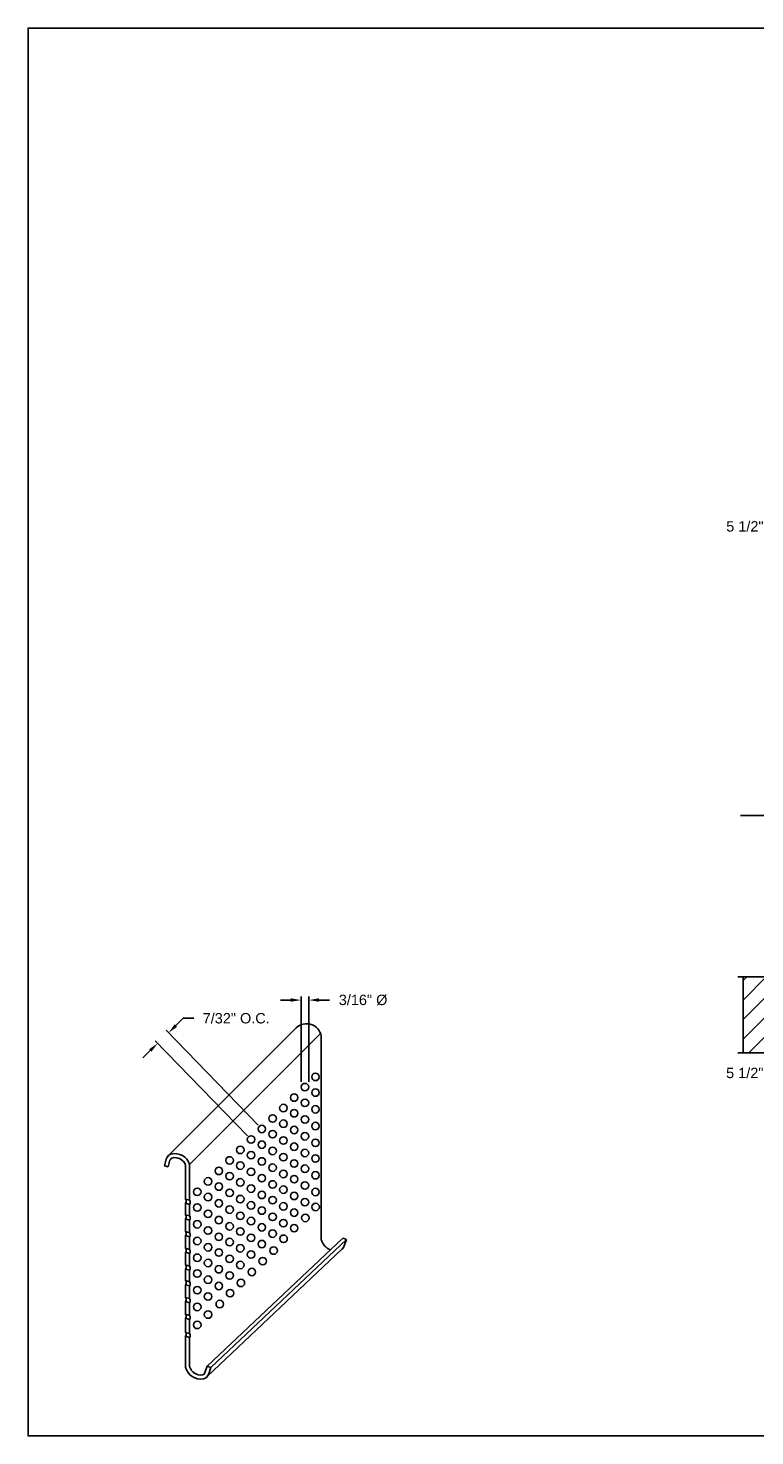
# Model space of a CAD drawing. Header units: inches. Extents: x 169.6 to 213.8, y 195 to 266.5.
# Tile 45 of 50: x 169.6 to 176.2, y 234.4 to 247.2. Entities that reach past the tile are written whole.
import ezdxf

# ---------------------------------------------------------------- set-up
doc = ezdxf.new("R2010")
doc.units = ezdxf.units.IN
doc.header["$LTSCALE"] = 0.25
doc.header["$MEASUREMENT"] = 0
for name, color, linetype in [('ANNOTATIONS', 1, 'Continuous'), ('CRANK LH', 7, 'Continuous'), ('DETAILS', 4, 'Continuous')]:
    doc.layers.add(name, color=color, linetype=linetype)
doc.styles.add('ARIAL', font='arial.ttf', dxfattribs={"height": 0.09375})
doc.dimstyles.new('STANDARD$0', dxfattribs={"dimtxt": 0.09375, "dimasz": 0.09375, "dimexe": 0.03125, "dimexo": 0.046875, "dimgap": 0.09, "dimtad": 0, "dimtih": 1, "dimtoh": 1, "dimdec": 4, "dimzin": 0, "dimdsep": 46, "dimtxsty": 'ARIAL', "dimcen": 0.09, "dimadec": 0, "dimazin": 0, "dimtfac": 1, "dimtdec": 4, "dimtofl": 0, "dimtmove": 0, "dimatfit": 1, "dimfxl": 1, "dimtolj": 1, "dimtzin": 0, "dimarcsym": 0})

# ---------------------------------------------------------------- blocks, each defined once
blk = doc.blocks.new('*D37')
at = {"layer": 'ANNOTATIONS', "color": 0, "lineweight": -2, "transparency": 16777216}
for p, q in [((176.605, 237.948), (176.605, 237.674)), ((177.025, 237.973), (177.025, 237.674)), ((176.511, 237.706), (176.358, 237.706)), ((177.119, 237.706), (177.212, 237.706))]:
    blk.add_line(p, q, dxfattribs=at)
at = {"layer": 'ANNOTATIONS', "color": 0, "transparency": 16777216}
for points in [[(176.511, 237.721), (176.511, 237.69), (176.605, 237.706)], [(177.119, 237.721), (177.119, 237.69), (177.025, 237.706)]]:
    blk.add_solid(points, dxfattribs=at)
at = {"layer": 'defpoints', "color": 0, "transparency": 16777216}
for p in [(177.025, 238.02), (176.605, 237.995), (176.605, 237.706)]:
    blk.add_point(p, dxfattribs=at)
at = {"layer": 'ANNOTATIONS', "color": 0, "transparency": 16777216, "insert": (176.105, 237.706), "char_height": 0.0938, "attachment_point": 5, "style": 'ARIAL'}
blk.add_mtext('\\A1;5 1/2"', dxfattribs=at)
blk = doc.blocks.new('*D40')
at = {"layer": 'ANNOTATIONS', "color": 0, "lineweight": -2, "transparency": 16777216}
for p, q in [((176.572, 244.214), (176.572, 242.62)), ((177.025, 243.218), (177.025, 242.62)), ((176.479, 242.651), (176.359, 242.651)), ((177.119, 242.651), (177.212, 242.651))]:
    blk.add_line(p, q, dxfattribs=at)
at = {"layer": 'ANNOTATIONS', "color": 0, "transparency": 16777216}
for points in [[(176.479, 242.667), (176.479, 242.636), (176.572, 242.651)], [(177.119, 242.667), (177.119, 242.636), (177.025, 242.651)]]:
    blk.add_solid(points, dxfattribs=at)
at = {"layer": 'defpoints', "color": 0, "transparency": 16777216}
for p in [(176.572, 244.26), (177.025, 243.265), (176.572, 242.651)]:
    blk.add_point(p, dxfattribs=at)
at = {"layer": 'ANNOTATIONS', "color": 0, "transparency": 16777216, "insert": (176.106, 242.651), "char_height": 0.0938, "attachment_point": 5, "style": 'ARIAL'}
blk.add_mtext('\\A1;5 1/2"', dxfattribs=at)
blk = doc.blocks.new('*D86')
at = {"layer": 'ANNOTATIONS', "color": 0, "lineweight": -2, "transparency": 16777216}
for p, q in [((171.997, 238.366), (171.904, 238.366)), ((172.091, 237.626), (172.091, 238.398)), ((172.159, 237.626), (172.159, 238.398)), ((172.252, 238.366), (172.346, 238.366))]:
    blk.add_line(p, q, dxfattribs=at)
at = {"layer": 'ANNOTATIONS', "color": 0, "transparency": 16777216}
for points in [[(171.997, 238.382), (171.997, 238.351), (172.091, 238.366)], [(172.252, 238.382), (172.252, 238.351), (172.159, 238.366)]]:
    blk.add_solid(points, dxfattribs=at)
at = {"layer": 'defpoints', "color": 0, "transparency": 16777216}
for p in [(172.159, 238.366), (172.091, 237.579), (172.159, 237.579)]:
    blk.add_point(p, dxfattribs=at)
at = {"layer": 'ANNOTATIONS', "color": 0, "transparency": 16777216, "insert": (172.651, 238.366), "char_height": 0.09375, "attachment_point": 5, "style": 'ARIAL'}
blk.add_mtext('\\A1;3/16" %%C', dxfattribs=at)
blk = doc.blocks.new('*D87')
at = {"layer": 'ANNOTATIONS', "color": 0, "lineweight": -2, "transparency": 16777216}
for p, q in [((170.957, 238.136), (171.024, 238.201)), ((171.024, 238.201), (171.118, 238.201)), ((171.702, 237.234), (170.868, 238.093)), ((170.725, 237.91), (170.658, 237.845)), ((171.605, 237.139), (170.77, 237.998))]:
    blk.add_line(p, q, dxfattribs=at)
at = {"layer": 'ANNOTATIONS', "color": 0, "transparency": 16777216}
for points in [[(170.946, 238.147), (170.968, 238.124), (170.89, 238.07)], [(170.714, 237.921), (170.736, 237.899), (170.792, 237.975)]]:
    blk.add_solid(points, dxfattribs=at)
at = {"layer": 'defpoints', "color": 0, "transparency": 16777216}
for p in [(170.89, 238.07), (171.735, 237.2), (171.637, 237.105)]:
    blk.add_point(p, dxfattribs=at)
at = {"layer": 'ANNOTATIONS', "color": 0, "transparency": 16777216, "insert": (171.503, 238.201), "char_height": 0.09375, "width": 0.88829, "attachment_point": 5, "style": 'ARIAL'}
blk.add_mtext('\\A1;7/32" O.C.', dxfattribs=at)

msp = doc.modelspace()

# ---------------------------------------------------------------- hatches: boundary and pattern name
at = {"layer": 'CRANK LH'}
h = msp.add_hatch(dxfattribs=at)
h.set_pattern_fill('ANSI31', color=256, style=0)
h.set_pattern_definition([(45, (-17.07342, -16.66831), (-0.08838835, 0.08838835), [])])
h.paths.add_polyline_path([(176.32635, 238.51277), (176.32635, 238.57687), (176.08914, 238.57687), (176.08914, 237.88937), (176.32635, 237.88937), (176.32635, 237.82527), (176.37325, 237.96734), (176.37325, 237.88937), (176.60477, 237.88937), (176.60477, 238.57687), (176.37325, 238.57687), (176.37325, 238.65484)])

# ---------------------------------------------------------------- linework, layer by layer
for p, q in [((182.81783, 240.03641), (176.06568, 240.03641)), ((176.08914, 237.88937), (176.08914, 238.57687))]:
    msp.add_line(p, q, dxfattribs=at)
at = {"layer": 'CRANK LH', "linetype": 'Continuous'}
for p, q in [((176.32635, 238.57687), (176.04227, 238.57687)), ((176.32635, 237.88937), (176.04227, 237.88937))]:
    msp.add_line(p, q, dxfattribs=at)
at = {"layer": 'defpoints'}
msp.add_lwpolyline([(189.08986, 234.42383), (169.61998, 234.42383), (169.61998, 247.15894), (189.08986, 247.15894)], close=True, dxfattribs=at)
at = {"layer": 'DETAILS'}
for p, q in [((170.89028, 236.96007), (172.04637, 238.11632)), ((171.08133, 236.87761), (172.26697, 238.06341)), ((171.08133, 236.87761), (171.08133, 236.6971)), ((171.08133, 236.87761), (171.08133, 236.55511)), ((170.8876, 236.85728), (170.85279, 236.86645)), ((171.08133, 236.51799), (171.08133, 236.41311)), ((171.08133, 236.37599), (171.08133, 236.26166)), ((171.08133, 236.22454), (171.08133, 236.1102)), ((171.23971, 235.05338), (172.46642, 236.21148)), ((171.24261, 234.96314), (172.45649, 236.10914)), ((171.27378, 235.04177), (172.5005, 236.19988)), ((172.46642, 236.21148), (172.5005, 236.19988)), ((171.08133, 236.07308), (171.08133, 235.95874)), ((171.08133, 235.92162), (171.08133, 235.81675)), ((171.08133, 235.77963), (171.08133, 235.66529)), ((171.08133, 235.62817), (171.08133, 235.59054)), ((171.23971, 235.05338), (171.27378, 235.04177))]:
    msp.add_line(p, q, dxfattribs=at)
at = {"layer": 'DETAILS', "linetype": 'Continuous'}
for p, q in [((172.27257, 238.04242), (172.27257, 237.85329)), ((172.27257, 237.85329), (172.27257, 237.48197)), ((172.27257, 237.59806), (172.27257, 236.20135)), ((170.85279, 236.86645), (170.86838, 236.92564)), ((170.8876, 236.85728), (170.90319, 236.91647)), ((171.04533, 236.87192), (171.04533, 236.8293)), ((171.04533, 236.87192), (171.04533, 236.56607)), ((171.04533, 236.8293), (171.04533, 236.70806)), ((171.04533, 236.56607), (171.08133, 236.55511)), ((171.04533, 236.52895), (171.08133, 236.51799)), ((171.04533, 236.52895), (171.04533, 236.42407)), ((171.04533, 236.42407), (171.08133, 236.41311)), ((171.04533, 236.38695), (171.08133, 236.37599)), ((171.04533, 236.38695), (171.04533, 236.27262)), ((171.04533, 236.27262), (171.08133, 236.26166)), ((171.04533, 236.2355), (171.08133, 236.22454)), ((171.04533, 236.2355), (171.04533, 236.12116)), ((171.04533, 236.12116), (171.08133, 236.1102)), ((172.5005, 236.19988), (172.48076, 236.14194)), ((171.04533, 236.08404), (171.08133, 236.07308)), ((171.04533, 236.08404), (171.04533, 235.9697)), ((171.04533, 235.9697), (171.08133, 235.95874)), ((171.04533, 235.93258), (171.08133, 235.92162)), ((171.04533, 235.93258), (171.04533, 235.82771)), ((171.04533, 235.82771), (171.08133, 235.81675)), ((171.04533, 235.79059), (171.08133, 235.77963)), ((171.04533, 235.79059), (171.04533, 235.67625)), ((171.04533, 235.67625), (171.08133, 235.66529)), ((171.04533, 235.63913), (171.08133, 235.62817)), ((171.04533, 235.63913), (171.04533, 235.52479)), ((171.08133, 235.62817), (171.08133, 235.51383)), ((171.04533, 235.52479), (171.08133, 235.51383)), ((171.04533, 235.48768), (171.08133, 235.47671)), ((171.04533, 235.48768), (171.04533, 235.36017)), ((171.08133, 235.47671), (171.08133, 235.34921)), ((171.04533, 235.3656), (171.04533, 235.36017)), ((171.04533, 235.36017), (171.08133, 235.34921)), ((171.08133, 235.35463), (171.08133, 235.34921)), ((171.04533, 235.325), (171.08133, 235.31404)), ((171.04533, 235.325), (171.04533, 235.04541)), ((171.08133, 235.31404), (171.08133, 235.0499)), ((171.23971, 235.05338), (171.21997, 234.99544)), ((171.27378, 235.04177), (171.25405, 234.98383))]:
    msp.add_line(p, q, dxfattribs=at)
at = {"layer": 'DETAILS'}
for centre in [(172.21981, 237.67122), (172.02729, 237.48424), (172.12484, 237.57897), (172.21981, 237.52923), (171.92978, 237.38949), (172.12484, 237.43698), (172.21981, 237.37777), (171.83223, 237.29476), (171.92978, 237.2475), (172.02729, 237.34225), (172.12484, 237.28553), (172.21981, 237.22632), (171.63717, 237.10528), (171.73472, 237.20001), (171.83223, 237.15277), (171.92978, 237.09604), (172.02729, 237.19079), (172.12484, 237.13407), (171.53967, 237.01053), (171.73472, 237.05802), (171.83223, 237.00131), (172.02729, 237.03933), (172.12484, 236.98261), (172.21981, 237.07486), (171.44313, 236.91552), (171.53967, 236.86854), (171.63717, 236.96328), (171.73472, 236.90656), (171.83223, 236.84985), (171.92978, 236.94459), (172.02729, 236.88788), (172.12484, 236.84062), (172.21981, 236.93287), (171.24807, 236.72604), (171.34562, 236.82077), (171.44313, 236.77353), (171.53967, 236.71708), (171.63717, 236.81183), (171.73472, 236.7551), (171.92978, 236.79313), (172.02729, 236.74588), (172.21981, 236.78141), (171.15056, 236.63129), (171.34562, 236.67878), (171.44313, 236.62207), (171.63717, 236.66037), (171.73472, 236.60365), (171.83223, 236.69839), (171.92978, 236.65114), (172.02729, 236.59443), (172.12484, 236.68916), (172.21981, 236.62995), (171.15056, 236.4893), (171.24807, 236.58405), (171.34562, 236.52733), (171.44313, 236.47062), (171.53967, 236.56562), (171.63717, 236.50891), (171.73472, 236.46165), (171.83223, 236.5564), (171.92978, 236.49968), (172.12484, 236.5377), (172.22154, 236.49433), (171.15056, 236.33784), (171.24807, 236.43259), (171.34562, 236.37587), (171.53967, 236.41416), (171.63717, 236.36692), (171.83223, 236.40494), (171.92978, 236.34822), (172.02729, 236.44297), (172.12816, 236.39503), (171.24807, 236.28113), (171.34562, 236.22441), (171.44313, 236.31916), (171.53967, 236.27217), (171.63717, 236.21546), (171.73472, 236.3102), (171.83223, 236.25349), (171.93128, 236.20672), (172.02691, 236.30228), (171.15056, 236.18639), (171.24807, 236.12968), (171.34562, 236.08242), (171.44313, 236.17717), (171.53967, 236.12072), (171.73472, 236.15874), (171.84128, 236.09992), (171.15056, 236.03493), (171.24807, 235.98768), (171.44313, 236.02571), (171.53967, 235.96926), (171.63717, 236.06401), (171.74284, 236.00436), (171.15056, 235.89294), (171.24807, 235.83623), (171.34562, 235.93096), (171.44313, 235.87425), (171.64441, 235.906), (171.15056, 235.74148), (171.34562, 235.7795), (171.44753, 235.71488), (171.54534, 235.80725), (171.15056, 235.59002), (171.24807, 235.68477), (171.35387, 235.61606), (171.24784, 235.52095), (171.15072, 235.42758)]:
    msp.add_circle(centre, 0.03382, dxfattribs=at)
at = {"layer": 'DETAILS', "linetype": 'Continuous'}
for centre, radius, start, end in [((172.13903, 238.01679), 0.13598, 10.863278, 133.0071), ((170.93329, 236.90854), 0.06712, 94.455994, 165.238447), ((170.93329, 236.90854), 0.03112, 94.455994, 165.238447), ((170.9478, 236.83754), 0.13942, 16.704085, 105.097725), ((170.9478, 236.83754), 0.10342, 19.418795, 105.097725), ((172.40776, 236.23542), 0.13942, 194.145321, 247.788284), ((172.41723, 236.16358), 0.06712, 305.80078, 341.192006), ((171.18105, 235.07731), 0.13942, 193.229519, 280.202105), ((171.18105, 235.07731), 0.10342, 195.372354, 279.63584), ((171.19052, 235.00547), 0.03112, 284.601501, 341.192006), ((171.19052, 235.00547), 0.06712, 283.113693, 341.192006)]:
    msp.add_arc(centre, radius, start, end, dxfattribs=at)
at = {"layer": 'DETAILS'}
for centre, start, end in [((171.01706, 236.54751), 326.718605, 33.281395), ((171.05306, 236.53655), 326.718605, 33.281395), ((171.01706, 236.40551), 326.718605, 33.281395), ((171.05306, 236.39455), 326.718605, 33.281395), ((171.01706, 236.25406), 326.718605, 33.281395), ((171.05306, 236.2431), 326.718605, 33.281395), ((171.01706, 236.1026), 326.718605, 33.281395), ((171.05306, 236.09164), 326.718605, 33.281395), ((171.01706, 235.95114), 326.718605, 33.281395), ((171.05306, 235.94018), 326.718605, 33.281395), ((171.01706, 235.80915), 326.718605, 33.281395), ((171.05306, 235.79819), 326.718605, 33.281395), ((171.01706, 235.65769), 326.718605, 33.281395), ((171.05306, 235.64673), 326.718605, 33.281395), ((171.01706, 235.50624), 326.718605, 33.281395), ((171.05306, 235.49527), 326.718605, 33.281395), ((171.01644, 235.34259), 328.671459, 31.328541), ((171.05244, 235.33163), 328.671459, 31.328541)]:
    msp.add_arc(centre, 0.03382, start, end, dxfattribs=at)

# ---------------------------------------------------------------- dimensions: what is measured, and where the dimension line sits
at = {"layer": 'ANNOTATIONS'}
for base, p1, p2, picture, middle in [((176.57241, 242.65121), (177.02484, 243.26459), (176.57241, 244.26046), '*D40', (176.10598, 242.65121)), ((176.60477, 237.70565), (177.02484, 238.02007), (176.60477, 237.99494), '*D37', (176.10477, 237.70565))]:
    dim = msp.add_linear_dim(base=base, p1=p1, p2=p2, angle=180, text='5 1/2"', dimstyle='STANDARD$0', dxfattribs=at)
    dim.commit()
    dim.dimension.update_dxf_attribs({"geometry": picture, "text_midpoint": middle, "dimtype": 160})
dim = msp.add_linear_dim(base=(172.15866, 238.3663), p1=(172.09102, 237.57897), p2=(172.15866, 237.57897), text='3/16" %%C', dimstyle='STANDARD$0', dxfattribs=at)
dim.commit()
dim.dimension.update_dxf_attribs({"geometry": '*D86', "text_midpoint": (172.65081, 238.3663), "dimtype": 160})
dim = msp.add_aligned_dim(p1=(171.63717, 237.10528), p2=(171.73472, 237.20001), distance=1.21302, text='7/32" O.C.', dimstyle='STANDARD$0', dxfattribs=at)
dim.commit()
dim.dimension.update_dxf_attribs({"geometry": '*D87', "text_midpoint": (171.50263, 238.20085)})

doc.saveas('drawing.dxf')
